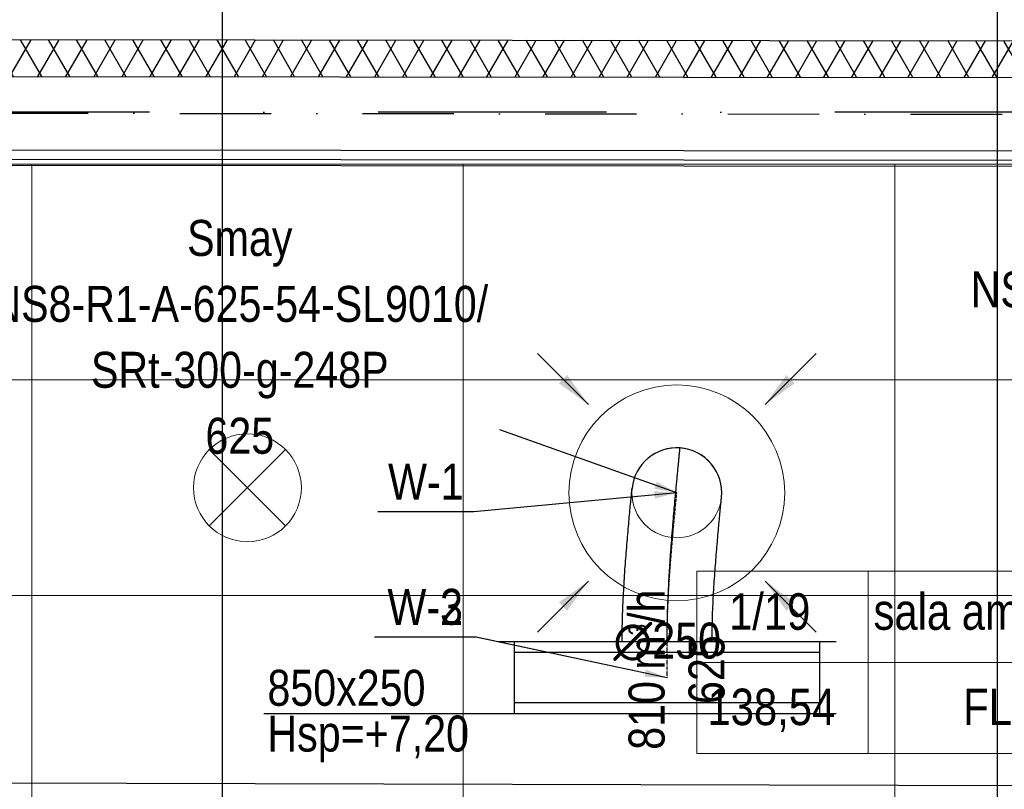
# Model space of a CAD drawing. Header units: millimetres. Extents: x -32221 to 212500, y 31663 to 93766.
# Tile 91 of 256: x 19217 to 21954, y 59974 to 62115. Entities that reach past the tile are written whole.
import ezdxf

# ---------------------------------------------------------------- set-up
doc = ezdxf.new("R2010")
doc.units = ezdxf.units.MM
doc.linetypes.add('DASHDOT', pattern=[1, 0.5, -0.25, 0, -0.25])
doc.linetypes.add('DASHDOTX2', pattern=[50.8, 25.4, -12.7, 0, -12.7])
doc.layers.get('0').update_dxf_attribs({"color": 251})
for name, color, linetype in [('FLUID-N', 251, 'Continuous'), ('FLUID-W', 251, 'Continuous'), ('FLUID-W-100-ARRGR', 251, 'Continuous'), ('FLUID-W-100-DIM', 251, 'Continuous'), ('FLUID-W-100-INF', 251, 'Continuous'), ('FLUID-W-100-NUM', 251, 'Continuous'), ('FLUID-W-SYM', 251, 'Continuous'), ('osie', 251, 'Continuous'), ('Sciany', 251, 'Continuous')]:
    doc.layers.add(name, color=color, linetype=linetype)
for name, color, linetype, lineweight in [('kasetony', 251, 'Continuous', 5), ('lampy', 251, 'Continuous', 9), ('Opisy', 251, 'Continuous', 13), ('Wywiewniki', 251, 'Continuous', 20)]:
    doc.layers.add(name, color=color, linetype=linetype, lineweight=lineweight)
doc.styles.add('FDBES', font='simplex.shx')
doc.styles.get("Standard").update_dxf_attribs({"font": 'ARIALN.TTF'})
doc.linetypes.add('ZIGZAG', pattern='A,0.0001,-0.2,[131,ltypeshp.shx,S=0.2,R=0,X=-0.2,Y=0],-0.4,[131,ltypeshp.shx,S=0.2,R=180,X=0.2,Y=0],-0.2', length=0.8001)
doc.dimstyles.new('FDBES', dxfattribs={"dimscale": 50, "dimtxt": 4, "dimasz": 2.5, "dimexe": 0.8, "dimexo": 2, "dimgap": 1, "dimtad": 1, "dimdsep": 46, "dimtxsty": 'FDBES', "dimcen": 2.5, "dimclrd": 4, "dimclre": 5, "dimadec": 0, "dimazin": 0, "dimtfac": 1, "dimtmove": 0, "dimatfit": 3, "dimfxl": 1, "dimarcsym": 0})

# ---------------------------------------------------------------- blocks, each defined once
blk = doc.blocks.new('*U203')
at = {"color": 14, "linetype": 'Continuous', "lineweight": -2}
for p, q in [((-100, 470), (-100, -470)), ((100, 470), (100, -470))]:
    blk.add_line(p, q, dxfattribs=at)
at = {"color": 0, "linetype": 'ByBlock', "lineweight": -2}
for p, q in [((100, 425), (-100, 425)), ((-100, -425), (100, -425))]:
    blk.add_line(p, q, dxfattribs=at)
at = {"color": 1, "linetype": 'Continuous', "lineweight": -3}
for p, q in [((-70, 425), (-70, -425)), ((70, 425), (70, -425))]:
    blk.add_line(p, q, dxfattribs=at)
blk = doc.blocks.new('*U202')
at = {"layer": 'FLUID-W-SYM', "color": 2, "linetype": 'DASHDOT', "lineweight": -3}
for q in [(50, 0), (-20, 0)]:
    blk.add_line((-50, 0), q, dxfattribs=at)
blk = doc.blocks.new('*U187')
at = {"color": 0, "linetype": 'ByBlock', "lineweight": -2}
blk.add_circle((0, 0), 0.05, dxfattribs=at)
blk = doc.blocks.new('*U207')
at = {"color": 14, "linetype": 'Continuous', "lineweight": -2, "extrusion": (-1, -1.82751e-16, -1.96848e-16)}
blk.add_ellipse((0, 0), major_axis=(0, 124.7, 9), ratio=1, start_param=0, end_param=1.543156, dxfattribs=at)
at = {"color": 14, "linetype": 'Continuous', "lineweight": -2, "extrusion": (-1, -1.81302e-18, -1.65538e-16)}
blk.add_ellipse((0, 0), major_axis=(0, -12.4, 124.4), ratio=1, start_param=0, end_param=1.598466, dxfattribs=at)
at = {"color": 20, "linetype": 'ZIGZAG', "lineweight": -2, "ltscale": 50}
for points, knots in [([(0, -414.4, -26.8), (0, -401.5, -26.8), (0, -375.5, -26.6), (0, -336.4, -25.7), (0, -297.1, -24.4), (0, -257.7, -22.5), (0, -218.5, -20.3), (0, -179.4, -17.7), (0, -140.8, -14.9), (0, -113.8, -12.7), (0, -98, -11.4), (0, -91.7, -10.9), (0, -80.7, -10), (0, -61.8, -8.4), (0, -36.8, -6.2), (0, -12.3, -4), (0, 8.6, -2.1), (0, 26, -0.5), (0, 42.8, 1.1), (0, 58.8, 2.6), (0, 73.9, 4), (0, 87.7, 5.4), (0, 98, 6.3), (0, 105.2, 7.1), (0, 110.9, 7.6), (0, 116.4, 8.2), (0, 121.1, 8.6), (0, 124, 8.9), (0, 124.7, 9), (0, 124.7, 9)], [0, 0, 0, 0, 32.513661, 65.027321, 97.540982, 130.054642, 162.568303, 195.081963, 227.595624, 260.109284, 264.173492, 268.2377, 276.366115, 292.622945, 317.00819, 341.393436, 357.650266, 373.907096, 390.163927, 406.420757, 422.677587, 438.934418, 455.191248, 463.319663, 471.448078, 483.640701, 495.833324, 508.025946, 520.218569, 520.218569, 520.218569, 520.218569]), ([(0, -414.4, -151.8), (0, -403, -151.8), (0, -380.2, -151.6), (0, -334.8, -150.6), (0, -278.6, -148.3), (0, -213.1, -144.1), (0, -150.9, -139.3), (0, -92.9, -134.3), (0, -49.5, -130.3), (0, -20.4, -127.6), (0, -5.6, -126.1), (0, 3.3, -125.3), (0, 8.5, -124.8), (0, 11.6, -124.5), (0, 12.1, -124.4), (0, 12.4, -124.4)], [0, 0, 0, 0, 34.152173, 68.304345, 136.608691, 204.913036, 273.217382, 341.521727, 409.826073, 443.978246, 478.130418, 495.206505, 512.282591, 529.358678, 546.434764, 546.434764, 546.434764, 546.434764]), ([(0, -414.4, 98.2), (0, -403.5, 98.2), (0, -381.7, 98.4), (0, -338.3, 99.4), (0, -284.7, 101.8), (0, -222.8, 105.8), (0, -164.3, 110.5), (0, -109.8, 115.2), (0, -69.2, 118.9), (0, -42.3, 121.5), (0, -28.7, 122.8), (0, -20.5, 123.6), (0, -15.8, 124), (0, -13.2, 124.3), (0, -12.7, 124.4), (0, -12.4, 124.4)], [0, 0, 0, 0, 32.68147, 65.36294, 130.725881, 196.088821, 261.451762, 326.814702, 392.177643, 424.859113, 457.540583, 473.881318, 490.222053, 506.562789, 522.903524, 522.903524, 522.903524, 522.903524])]:
    blk.add_open_spline(points, degree=3, knots=knots, dxfattribs=at)
at = {"layer": 'FLUID-W-SYM', "color": 2, "linetype": 'DASHDOT', "lineweight": -3}
blk.add_open_spline([(0, -414.4, -26.8), (0, -325.9, -26.8), (0, -158.1, -15.8), (0, 0), (0, 0)], degree=3, knots=[0, 0, 0, 0, 265.595843, 520.218569, 520.218569, 520.218569, 520.218569], dxfattribs=at)
blk = doc.blocks.new('*U17')
at = {"color": 0, "insert": (-1215, 433.1), "char_height": 100, "width": 1600, "attachment_point": 5, "line_spacing_factor": 1.1}
blk.add_mtext('Smay\\PNS8-R1-A-625-54-SL9010/ SRt-300-g-248P\\P625', dxfattribs=at)
blk.add_mtext('Smay\\PNS8-R1-A-625-54-SL9010/ SRt-300-g-248P\\P625', dxfattribs=at)
blk.add_mtext('Smay\\PNS8-R1-A-625-54-SL9010/ SRt-300-g-248P\\P625', dxfattribs=at)
blk.add_mtext('Smay\\PNS8-R1-A-625-54-SL9010/ SRt-300-g-248P\\P625', dxfattribs=at)
blk.add_mtext('Smay\\PNS8-R1-A-625-54-SL9010/ SRt-300-g-248P\\P625', dxfattribs=at)
blk.add_mtext('Smay\\PNS8-R1-A-625-54-SL9010/ SRt-300-g-248P\\P625', dxfattribs=at)
blk.add_mtext('Smay\\PNS8-R1-A-625-54-SL9010/ SRt-300-g-248P\\P625', dxfattribs=at)
at = {"color": 0}
blk.add_leader([(0, 0), (-491.5, 175.2)], dimstyle='FDBES', override={"dimscale": 25, "dimclrd": 0, "dimclre": 0}, dxfattribs=at)
blk.add_leader([(0, 0), (-491.5, 175.2)], dimstyle='FDBES', override={"dimscale": 25, "dimclrd": 0, "dimclre": 0}, dxfattribs=at)
blk.add_leader([(0, 0), (-491.5, 175.2)], dimstyle='FDBES', override={"dimscale": 25, "dimclrd": 0, "dimclre": 0}, dxfattribs=at)
blk.add_leader([(0, 0), (-491.5, 175.2)], dimstyle='FDBES', override={"dimscale": 25, "dimclrd": 0, "dimclre": 0}, dxfattribs=at)
blk.add_leader([(0, 0), (-491.5, 175.2)], dimstyle='FDBES', override={"dimscale": 25, "dimclrd": 0, "dimclre": 0}, dxfattribs=at)
blk.add_leader([(0, 0), (-491.5, 175.2)], dimstyle='FDBES', override={"dimscale": 25, "dimclrd": 0, "dimclre": 0}, dxfattribs=at)
blk.add_leader([(0, 0), (-491.5, 175.2)], dimstyle='FDBES', override={"dimscale": 25, "dimclrd": 0, "dimclre": 0}, dxfattribs=at)
blk = doc.blocks.new('*U18')
at = {"color": 0, "insert": (-1347.7, 539.2), "char_height": 100, "width": 1600, "attachment_point": 5, "line_spacing_factor": 1.1}
blk.add_mtext('Smay\\PNS8-R1-A-625-54-SL9010/ SRt-300-g-248P\\P625', dxfattribs=at)
blk.add_mtext('Smay\\PNS8-R1-A-625-54-SL9010/ SRt-300-g-248P\\P625', dxfattribs=at)
blk.add_mtext('Smay\\PNS8-R1-A-625-54-SL9010/ SRt-300-g-248P\\P625', dxfattribs=at)
blk.add_mtext('Smay\\PNS8-R1-A-625-54-SL9010/ SRt-300-g-248P\\P625', dxfattribs=at)
blk.add_mtext('Smay\\PNS8-R1-A-625-54-SL9010/ SRt-300-g-248P\\P625', dxfattribs=at)
blk.add_mtext('Smay\\PNS8-R1-A-625-54-SL9010/ SRt-300-g-248P\\P625', dxfattribs=at)
blk.add_mtext('Smay\\PNS8-R1-A-625-54-SL9010/ SRt-300-g-248P\\P625', dxfattribs=at)
blk.add_mtext('Smay\\PNS8-R1-A-625-54-SL9010/ SRt-300-g-248P\\P625', dxfattribs=at)
blk.add_mtext('Smay\\PNS8-R1-A-625-54-SL9010/ SRt-300-g-248P\\P625', dxfattribs=at)
blk.add_mtext('Smay\\PNS8-R1-A-625-54-SL9010/ SRt-300-g-248P\\P625', dxfattribs=at)
blk.add_mtext('Smay\\PNS8-R1-A-625-54-SL9010/ SRt-300-g-248P\\P625', dxfattribs=at)
at = {"color": 0}
blk.add_leader([(0, 0), (-624.2, 249.7)], dimstyle='FDBES', override={"dimscale": 25, "dimclrd": 0, "dimclre": 0}, dxfattribs=at)
blk.add_leader([(0, 0), (-624.2, 249.7)], dimstyle='FDBES', override={"dimscale": 25, "dimclrd": 0, "dimclre": 0}, dxfattribs=at)
blk.add_leader([(0, 0), (-624.2, 249.7)], dimstyle='FDBES', override={"dimscale": 25, "dimclrd": 0, "dimclre": 0}, dxfattribs=at)
blk.add_leader([(0, 0), (-624.2, 249.7)], dimstyle='FDBES', override={"dimscale": 25, "dimclrd": 0, "dimclre": 0}, dxfattribs=at)
blk.add_leader([(0, 0), (-624.2, 249.7)], dimstyle='FDBES', override={"dimscale": 25, "dimclrd": 0, "dimclre": 0}, dxfattribs=at)
blk.add_leader([(0, 0), (-624.2, 249.7)], dimstyle='FDBES', override={"dimscale": 25, "dimclrd": 0, "dimclre": 0}, dxfattribs=at)
blk.add_leader([(0, 0), (-624.2, 249.7)], dimstyle='FDBES', override={"dimscale": 25, "dimclrd": 0, "dimclre": 0}, dxfattribs=at)
blk.add_leader([(0, 0), (-624.2, 249.7)], dimstyle='FDBES', override={"dimscale": 25, "dimclrd": 0, "dimclre": 0}, dxfattribs=at)
blk.add_leader([(0, 0), (-624.2, 249.7)], dimstyle='FDBES', override={"dimscale": 25, "dimclrd": 0, "dimclre": 0}, dxfattribs=at)
blk.add_leader([(0, 0), (-624.2, 249.7)], dimstyle='FDBES', override={"dimscale": 25, "dimclrd": 0, "dimclre": 0}, dxfattribs=at)
blk.add_leader([(0, 0), (-624.2, 249.7)], dimstyle='FDBES', override={"dimscale": 25, "dimclrd": 0, "dimclre": 0}, dxfattribs=at)
blk = doc.blocks.new('*U53')
at = {"color": 6}
blk.add_line((-564.1, -52.5), (-831.2, -52.5), dxfattribs=at)
blk.add_line((-564.1, -52.5), (-831.2, -52.5), dxfattribs=at)
blk.add_line((-564.1, -52.5), (-831.2, -52.5), dxfattribs=at)
blk.add_line((-564.1, -52.5), (-831.2, -52.5), dxfattribs=at)
blk.add_line((-564.1, -52.5), (-831.2, -52.5), dxfattribs=at)
blk.add_line((-564.1, -52.5), (-831.2, -52.5), dxfattribs=at)
blk.add_line((-564.1, -52.5), (-831.2, -52.5), dxfattribs=at)
at = {"color": 0, "insert": (-697.7, -52.5), "char_height": 100, "attachment_point": 5}
blk.add_mtext('W-1\\P ', dxfattribs=at)
blk.add_mtext('W-1\\P ', dxfattribs=at)
blk.add_mtext('W-1\\P ', dxfattribs=at)
blk.add_mtext('W-1\\P ', dxfattribs=at)
blk.add_mtext('W-1\\P ', dxfattribs=at)
blk.add_mtext('W-1\\P ', dxfattribs=at)
blk.add_mtext('W-1\\P ', dxfattribs=at)
blk.add_leader([(0, 0), (-564.1, -52.5)], dimstyle='FDBES', override={"dimscale": 25, "dimclrd": 256, "dimclre": 256})
blk.add_leader([(0, 0), (-564.1, -52.5)], dimstyle='FDBES', override={"dimscale": 25, "dimclrd": 256, "dimclre": 256})
blk.add_leader([(0, 0), (-564.1, -52.5)], dimstyle='FDBES', override={"dimscale": 25, "dimclrd": 256, "dimclre": 256})
blk.add_leader([(0, 0), (-564.1, -52.5)], dimstyle='FDBES', override={"dimscale": 25, "dimclrd": 256, "dimclre": 256})
blk.add_leader([(0, 0), (-564.1, -52.5)], dimstyle='FDBES', override={"dimscale": 25, "dimclrd": 256, "dimclre": 256})
blk.add_leader([(0, 0), (-564.1, -52.5)], dimstyle='FDBES', override={"dimscale": 25, "dimclrd": 256, "dimclre": 256})
blk.add_leader([(0, 0), (-564.1, -52.5)], dimstyle='FDBES', override={"dimscale": 25, "dimclrd": 256, "dimclre": 256})
blk = doc.blocks.new('*U56')
at = {"color": 6}
for p, q in [((-531.2, 113.3), (-814, 113.3)), ((-531.2, 113.3), (-814, 113.3)), ((-531.2, 113.3), (-814, 113.3)), ((-531.2, 113.3), (-814, 113.3)), ((-531.5, 113.3), (-813.7, 113.3)), ((-531.5, 113.3), (-813.7, 113.3)), ((-531.5, 113.3), (-813.7, 113.3)), ((-531.5, 113.3), (-813.7, 113.3)), ((-531.5, 113.3), (-813.7, 113.3)), ((-531.5, 113.3), (-813.7, 113.3)), ((-531.5, 113.3), (-813.7, 113.3)), ((-531.5, 113.3), (-813.7, 113.3)), ((-531.5, 113.3), (-813.7, 113.3))]:
    blk.add_line(p, q, dxfattribs=at)
at = {"color": 0, "insert": (-672.6, 113.3), "char_height": 100, "attachment_point": 5}
for s in ['W-3\\P ', 'W-3\\P ', 'W-3\\P ', 'W-3\\P ', 'W-2\\P ', 'W-2\\P ', 'W-2\\P ', 'W-2\\P ', 'W-2\\P ', 'W-2\\P ', 'W-2\\P ', 'W-2\\P ', 'W-2\\P ']:
    blk.add_mtext(s, dxfattribs=at)
for points in [[(0, 0), (-531.5, 113.3)], [(0, 0), (-531.5, 113.3)], [(0, 0), (-531.5, 113.3)], [(0, 0), (-531.5, 113.3)], [(0, 0), (-531.5, 113.3)], [(0, 0), (-531.5, 113.3)], [(0, 0), (-531.5, 113.3)], [(0, 0), (-531.5, 113.3)], [(0, 0), (-531.5, 113.3)], [(0, 0), (-531.2, 113.3)], [(0, 0), (-531.2, 113.3)], [(0, 0), (-531.2, 113.3)], [(0, 0), (-531.2, 113.3)]]:
    blk.add_leader(points, dimstyle='FDBES', override={"dimscale": 25, "dimclrd": 256, "dimclre": 256})
blk = doc.blocks.new('*U259')
at = {"color": 0}
blk.add_leader([(0, 0), (-141.4, -141.4)], dimstyle='FDBES', override={"dimscale": 40, "dimclrd": 0}, dxfattribs=at)
blk = doc.blocks.new('*U260')
at = {"color": 0}
blk.add_leader([(0, 0), (141.4, -141.4)], dimstyle='FDBES', override={"dimscale": 40, "dimclrd": 0}, dxfattribs=at)
blk = doc.blocks.new('*U261')
at = {"color": 0}
blk.add_leader([(0, 0), (-141.4, 141.4)], dimstyle='FDBES', override={"dimscale": 40, "dimclrd": 0}, dxfattribs=at)
blk = doc.blocks.new('*U262')
at = {"color": 0}
blk.add_leader([(0, 0), (141.4, 141.4)], dimstyle='FDBES', override={"dimscale": 40, "dimclrd": 0}, dxfattribs=at)

msp = doc.modelspace()

# ---------------------------------------------------------------- hatches: boundary and pattern name
at = {"layer": 'Sciany', "transparency": 33554687}
h = msp.add_hatch(dxfattribs=at)
h.set_pattern_fill('DIAMONDS', color=256, scale=21.298246, style=0)
h.set_pattern_definition([(60, (11230.126, 27072.76), (-58.56231, 33.81097), []), (120, (11230.126, 27072.76), (-58.56231, -33.81097), [])])
h.paths.add_polyline_path([(25207.296, 62052.787), (16004.646, 62062.25), (16004.646, 61960.019), (25207.19, 61950.599)])
h.paths.add_polyline_path([(27001.174, 59450.093), (26993.104, 62050.95), (26399.997, 62051.56), (26399.89, 61949.228), (26890.873, 61948.719), (26898.583, 59463.521)])
h.paths.add_polyline_path([(25822.508, 47649.75), (25822.508, 50675.258), (25717.502, 50684.438), (25720.277, 47649.62)])
h.paths.add_polyline_path([(26684.877, 47841.043), (26694.389, 47841.033), (26890.873, 47840.829), (26898.583, 45355.632), (27001.174, 45342.204), (26993.104, 47943.061), (26703.598, 47943.33), (26684.888, 47943.347), (26684.922, 47884.562)])
h.paths.add_polyline_path([(15976.788, 33439.499), (25822.508, 33439.499), (25822.508, 36567.368), (25717.502, 36576.548), (25720.277, 33541.73), (15976.878, 33529.807)])

# ---------------------------------------------------------------- linework, layer by layer
at = {"layer": 'FLUID-N'}
for p, q in [((19780.127, 63033.41), (19780.127, 33103.597)), ((20591.977, 60184.311, 7327.5), (19895.824, 60184.311, 7327.5))]:
    msp.add_line(p, q, dxfattribs=at)
at = {"layer": 'kasetony'}
for p, q in [((19250.147, 61712.853), (18050.147, 61712.853)), ((19250.147, 61112.853), (19250.147, 61712.853)), ((19250.147, 61712.853), (19250.147, 61112.853)), ((20450.147, 61712.853), (19250.147, 61712.853)), ((20450.147, 61112.853), (20450.147, 61712.853)), ((20450.147, 61712.853), (20450.147, 61112.853)), ((21650.147, 61712.853), (20450.147, 61712.853)), ((21650.147, 61112.853), (21650.147, 61712.853)), ((21650.147, 61712.853), (21650.147, 61112.853)), ((22850.147, 61712.853), (21650.147, 61712.853)), ((18050.147, 61112.853), (19250.147, 61112.853)), ((19250.147, 61112.853), (18050.147, 61112.853)), ((19250.147, 61112.853), (20450.147, 61112.853)), ((19250.147, 60512.853), (19250.147, 61112.853)), ((19250.147, 61112.853), (19250.147, 60512.853)), ((20450.147, 61112.853), (19250.147, 61112.853)), ((20450.147, 61112.853), (21650.147, 61112.853)), ((20450.147, 60512.853), (20450.147, 61112.853)), ((20450.147, 61112.853), (20450.147, 60512.853)), ((21650.147, 61112.853), (20450.147, 61112.853)), ((21650.147, 61112.853), (22850.147, 61112.853)), ((21650.147, 60512.853), (21650.147, 61112.853)), ((21650.147, 61112.853), (21650.147, 60512.853)), ((22850.147, 61112.853), (21650.147, 61112.853)), ((18050.147, 60512.853), (19250.147, 60512.853)), ((19250.147, 60512.853), (18050.147, 60512.853)), ((19250.147, 60512.853), (20450.147, 60512.853)), ((19250.147, 59912.853), (19250.147, 60512.853)), ((19250.147, 60512.853), (19250.147, 59912.853)), ((20450.147, 60512.853), (19250.147, 60512.853)), ((20450.147, 60512.853), (21650.147, 60512.853)), ((20450.147, 59912.853), (20450.147, 60512.853)), ((20450.147, 60512.853), (20450.147, 59912.853)), ((21650.147, 60512.853), (20450.147, 60512.853)), ((21650.147, 60512.853), (22850.147, 60512.853)), ((21650.147, 59912.853), (21650.147, 60512.853)), ((21650.147, 60512.853), (21650.147, 59912.853)), ((22850.147, 60512.853), (21650.147, 60512.853))]:
    msp.add_line(p, q, dxfattribs=at)
at = {"layer": 'lampy'}
for p, q in [((19744.081, 60918.919), (19956.213, 60706.787)), ((19956.213, 60918.919), (19744.081, 60706.787))]:
    msp.add_line(p, q, dxfattribs=at)
msp.add_circle((19850.147, 60812.853), 150, dxfattribs=at)
at = {"layer": 'Opisy'}
for p, q in [((21575.915, 60580.836), (21575.915, 60073.652)), ((21099.868, 60327.244), (22745.908, 60327.244))]:
    msp.add_line(p, q, dxfattribs=at)
msp.add_lwpolyline([(21099.868, 60580.836), (22745.908, 60580.836), (22745.908, 60073.652), (21099.868, 60073.652)], close=True, dxfattribs=at)
at = {"layer": 'osie'}
msp.add_line((21934.679, 64401.551), (21934.679, 32871.067), dxfattribs=at)
at = {"layer": 'osie', "linetype": 'DASHDOTX2', "ltscale": 25}
msp.add_line((29738.966, 61857.756), (13854.161, 61857.756), dxfattribs=at)
at = {"layer": 'Sciany'}
for p, q in [((16004.646, 62062.25), (25207.296, 62052.787)), ((16004.646, 61960.019), (25207.19, 61950.466)), ((16207.79, 61755.493), (25206.978, 61746.152)), ((16233.183, 61729.909), (25232.509, 61720.568)), ((16250.147, 61712.853), (25249.548, 61703.511)), ((22860.921, 59982.105), (16193.58, 59997.818))]:
    msp.add_line(p, q, dxfattribs=at)
at = {"layer": 'Sciany', "linetype": 'DASHDOTX2', "ltscale": 10}
msp.add_line((16104.962, 61857.756), (26792.525, 61846.663), dxfattribs=at)
at = {"layer": 'Wywiewniki'}
for radius in [300, 125]:
    msp.add_circle((21043.768, 60798.714), radius, dxfattribs=at)

# ---------------------------------------------------------------- block references
at = {"layer": 'FLUID-W', "color": 1, "linetype": 'Continuous', "extrusion": (1, 0, -1.83697e-16), "rotation": 270}
msp.add_blockref('*U207', (60798.714, 7063, 21043.768), dxfattribs=at)
at = {"layer": 'FLUID-W', "color": 1, "linetype": 'Continuous'}
for name, p, rotation in [('*U203', (21016.977, 60284.311, 7327.5), 270), ('*U202', (21016.977, 60334.311, 7327.5), 90), ('*U187', (21016.977, 60284.311, 7327.5), 270)]:
    msp.add_blockref(name, p, dxfattribs=dict(at, rotation=rotation))
at = {"layer": 'FLUID-W-100-ARRGR', "rotation": 89.99999999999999}
for name, p in [('*U262', (20798.058, 61044.425, 6603)), ('*U260', (21289.479, 61044.425, 6603)), ('*U261', (20798.058, 60553.003, 6603)), ('*U259', (21289.479, 60553.003, 6603))]:
    msp.add_blockref(name, p, dxfattribs=at)
at = {"layer": 'FLUID-W-100-INF', "linetype": 'ByBlock'}
for name, p in [('*U18', (23899.424, 60732.722, 6623)), ('*U17', (21043.768, 60798.714, 6623))]:
    msp.add_blockref(name, p, dxfattribs=at)
at = {"layer": 'FLUID-W-100-NUM', "linetype": 'ByBlock'}
for name, p in [('*U53', (21043.768, 60798.714, 6623)), ('*U56', (21016.977, 60284.311, 7327.5))]:
    msp.add_blockref(name, p, dxfattribs=at)

# ---------------------------------------------------------------- texts
at = {"layer": 'FLUID-N', "char_height": 100, "width": 565.80197, "attachment_point": 1}
for s, insert in [('850x250', (19905.613, 60306.468)), ('Hsp=+7,20', (19905.613, 60179.212))]:
    msp.add_mtext(s, dxfattribs=dict(at, insert=insert))
at = {"layer": 'FLUID-W-100-ARRGR', "color": 0, "insert": (21043.768, 60306.922, 6603), "char_height": 100, "attachment_point": 5, "rotation": 90}
msp.add_mtext('810 m{\\A2;\\H0.5x;3}/h\\P625', dxfattribs=at)
at = {"layer": 'FLUID-W-100-DIM', "color": 0, "insert": (21016.977, 60384.311, 7327.5), "char_height": 100, "attachment_point": 5}
msp.add_mtext('∅250\\P', dxfattribs=at)
at = {"layer": 'Opisy'}
for s, height, p in [('sala amf. - 127 os.', 101.39941, (21590.891, 60417.848)), ('1/19', 101.3994, (21189.037, 60417.848)), ('138,54', 101.3994, (21129.134, 60152.65)), ('FLOTEX', 101.3994, (21840.1, 60152.65))]:
    msp.add_text(s, height=height, dxfattribs=at).set_placement(p)

doc.saveas('drawing.dxf')
